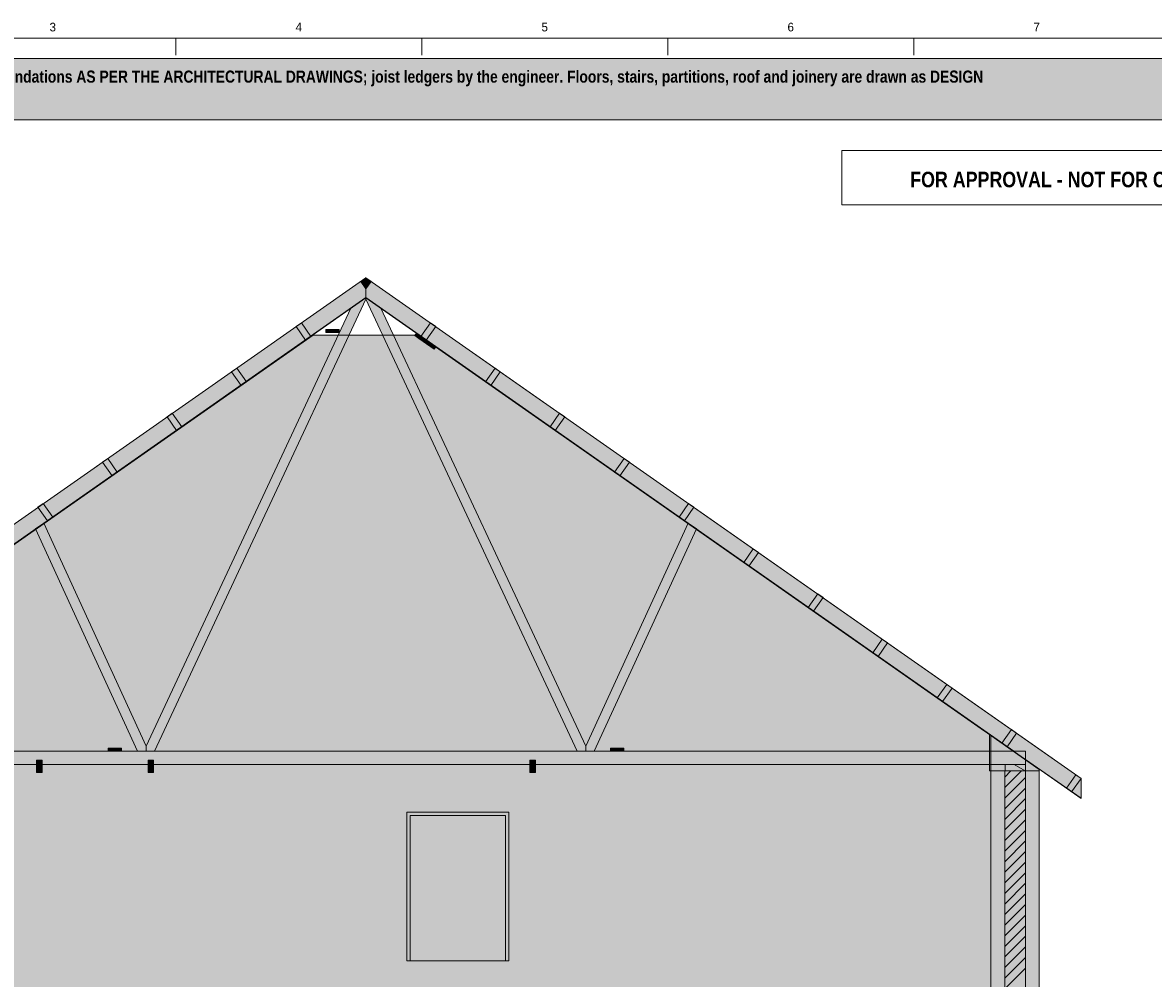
# Model space of a CAD drawing. Header units: millimetres. Extents: x 17 to 413, y 4 to 292.
# Tile 9 of 10: x 106 to 272, y 152 to 292. Entities that reach past the tile are written whole.
import ezdxf
from ezdxf.enums import TextEntityAlignment as Align

# ---------------------------------------------------------------- set-up
doc = ezdxf.new("R2010")
doc.units = ezdxf.units.MM
for name, color, linetype in [('FILL-C_BDBDBF', 7, 'Continuous'), ('FILL-C_CCB294', 7, 'Continuous'), ('FILL-EPS', 7, 'Continuous'), ('FILL-TIMBER', 7, 'Continuous'), ('FILL-WHITE', 7, 'Continuous'), ('LINE-CORE', 7, 'Continuous'), ('LINE-INK', 7, 'Continuous'), ('LINE-RED', 7, 'Continuous'), ('LINE-STEEL_GREY', 7, 'Continuous'), ('LINE-TIMBER_DK', 7, 'Continuous'), ('TEXT-INK', 7, 'Continuous'), ('TEXT-RED', 7, 'Continuous'), ('TEXT-STEEL_GREY', 7, 'Continuous')]:
    doc.layers.add(name, color=color, linetype=linetype)
doc.styles.add('OpenSansCondensed-Bold', font='OpenSansCondensed-Bold.ttf')

msp = doc.modelspace()

# ---------------------------------------------------------------- hatches: boundary and pattern name
at = {"layer": 'FILL-C_BDBDBF', "true_color": 0xbdbdbf}
h = msp.add_hatch(color=256, dxfattribs=at)
h.dxf.hatch_style = 1
h.paths.add_polyline_path([(253.17, 124.49), (250.12, 124.49), (250.12, 182.39), (253.17, 182.39)])
at = {"layer": 'FILL-C_CCB294', "true_color": 0xccb294}
h = msp.add_hatch(color=256, dxfattribs=at)
h.dxf.hatch_style = 1
h.paths.add_polyline_path([(250.17, 182.39), (250.17, 182.47), (250.17, 183.33), (252.9, 183.33), (253.17, 183.33), (253.17, 183.24), (253.17, 182.39), (250.44, 182.39)])
h = msp.add_hatch(color=256, dxfattribs=at)
h.dxf.hatch_style = 1
h.paths.add_polyline_path([(250.17, 182.39), (250.17, 182.47), (250.17, 183.33), (252.9, 183.33), (253.17, 183.33), (253.17, 183.24), (253.17, 182.39), (250.44, 182.39)])
at = {"layer": 'FILL-EPS', "true_color": 0xccffff}
h = msp.add_hatch(color=256, dxfattribs=at)
h.dxf.hatch_style = 1
h.paths.add_polyline_path([(248.09, 136.67), (248.09, 138.19), (248.09, 147.58), (248.09, 159.47), (248.09, 177.89), (248.09, 182.39), (250.12, 182.39), (250.12, 124.49), (248.36, 124.49), (248.09, 124.49), (248.09, 124.75)])
h = msp.add_hatch(color=256, dxfattribs=at)
h.dxf.hatch_style = 1
h.paths.add_polyline_path([(255.2, 182.39), (255.2, 181.71), (255.2, 181.33), (255.2, 180.64), (255.2, 177.68), (255.2, 160.23), (255.2, 147.21), (255.2, 136.67), (255.2, 135.33), (255.2, 134.88), (255.2, 134.12), (255.2, 123.99), (253.28, 123.99), (253.19, 123.99), (253.19, 124.01), (253.19, 124.49), (253.17, 124.49), (253.17, 182.39), (254.57, 182.39)])
at = {"layer": 'FILL-TIMBER', "true_color": 0xedd6a8}
h = msp.add_hatch(color=256, dxfattribs=at)
h.dxf.hatch_style = 1
h.paths.add_polyline_path([(150.51, 246.76), (150.43, 246.76), (150.43, 246.78), (150.43, 247.2), (152.3, 247.2), (152.37, 247.2), (152.37, 247.19), (152.37, 246.76)])
h = msp.add_hatch(color=256, dxfattribs=at)
h.dxf.hatch_style = 1
h.paths.add_polyline_path([(164.07, 245.9), (164.06, 245.91), (164.31, 246.27), (164.31, 246.27), (164.33, 246.26), (166.57, 244.69), (166.57, 244.68), (166.32, 244.32)])
h = msp.add_hatch(color=256, dxfattribs=at)
h.dxf.hatch_style = 1
h.paths.add_polyline_path([(118.52, 185.28), (118.44, 185.28), (118.44, 185.3), (118.44, 185.72), (120.31, 185.72), (120.38, 185.72), (120.38, 185.7), (120.38, 185.28)])
h = msp.add_hatch(color=256, dxfattribs=at)
h.dxf.hatch_style = 1
h.paths.add_polyline_path([(192.3, 185.28), (192.22, 185.28), (192.22, 185.3), (192.22, 185.72), (194.08, 185.72), (194.16, 185.72), (194.16, 185.7), (194.16, 185.28)])
at = {"layer": 'FILL-WHITE', "true_color": 0xfff5f0}
h = msp.add_hatch(color=256, dxfattribs=at)
h.dxf.hatch_style = 1
h.paths.add_polyline_path([(23, 278), (307, 278), (307, 287), (23, 287)])
at = {"layer": 'FILL-WHITE', "true_color": 0xffffff}
h = msp.add_hatch(color=256, dxfattribs=at)
h.dxf.hatch_style = 1
h.paths.add_polyline_path([(51.26, 181.27), (51.26, 181.27), (51.26, 181.27), (156.3, 254.82), (156.3, 251.84), (156.3, 251.84), (156.3, 251.84), (156.3, 251.84), (51.26, 178.29), (51.26, 181.27), (51.26, 181.27)])
h = msp.add_hatch(color=256, dxfattribs=at)
h.dxf.hatch_style = 1
h.paths.add_polyline_path([(51.26, 178.29), (51.26, 181.27), (156.3, 254.82), (156.3, 254.82), (156.3, 254.82), (156.3, 254.82), (156.3, 251.84), (51.26, 178.29), (51.26, 178.29)])
h = msp.add_hatch(color=256, dxfattribs=at)
h.dxf.hatch_style = 1
h.paths.add_polyline_path([(51.26, 181.27), (156.3, 254.82), (156.3, 254.82), (156.3, 254.82), (156.3, 254.82), (156.3, 251.84), (51.26, 178.29), (51.26, 178.29), (51.26, 178.29)])
h = msp.add_hatch(color=256, dxfattribs=at)
h.dxf.hatch_style = 1
h.paths.add_polyline_path([(51.26, 181.27), (51.26, 181.27), (51.26, 181.27), (156.3, 254.82), (156.3, 251.84), (156.3, 251.84), (156.3, 251.84), (156.3, 251.84), (51.26, 178.29), (51.26, 181.27), (51.26, 181.27)])
h = msp.add_hatch(color=256, dxfattribs=at)
h.dxf.hatch_style = 1
h.paths.add_polyline_path([(51.26, 181.27), (59.43, 186.99), (156.3, 254.82), (156.3, 251.89), (61.16, 185.27), (59.43, 185.27), (59.43, 184.06), (51.26, 178.34)])
h = msp.add_hatch(color=256, dxfattribs=at)
h.dxf.hatch_style = 1
h.paths.add_polyline_path([(51.26, 181.27), (51.26, 181.27), (156.3, 254.82), (156.3, 251.89), (61.16, 185.27), (59.43, 185.27), (59.43, 184.06), (59.43, 184.06), (59.43, 184.06), (59.43, 184.06), (51.26, 178.34), (51.26, 181.27), (51.26, 181.27)])
h = msp.add_hatch(color=256, dxfattribs=at)
h.dxf.hatch_style = 1
h.paths.add_polyline_path([(155.53, 254.28), (156.3, 254.82), (156.3, 253.18)])
h = msp.add_hatch(color=256, dxfattribs=at)
h.dxf.hatch_style = 1
h.paths.add_polyline_path([(156.3, 253.18), (155.53, 254.28), (156.3, 254.82)])
h = msp.add_hatch(color=256, dxfattribs=at)
h.dxf.hatch_style = 1
h.paths.add_polyline_path([(156.3, 254.82), (156.3, 254.82), (253.17, 186.99), (253.17, 186.99), (253.17, 186.99), (261.34, 181.27), (261.34, 181.27), (261.34, 181.27), (261.34, 178.34), (261.34, 178.34), (261.34, 178.34), (261.34, 178.34), (253.17, 184.06), (253.17, 185.27), (251.45, 185.27), (251.45, 185.27), (156.3, 251.89), (156.3, 254.82), (156.29, 254.83)])
h = msp.add_hatch(color=256, dxfattribs=at)
h.dxf.hatch_style = 1
h.paths.add_polyline_path([(156.33, 254.84), (156.33, 254.84), (156.33, 254.84), (156.33, 254.84), (156.3, 254.82)])
h = msp.add_hatch(color=256, dxfattribs=at)
h.dxf.hatch_style = 1
h.paths.add_polyline_path([(156.3, 251.84), (156.3, 254.82), (261.34, 181.27), (261.34, 181.27), (261.34, 181.27), (261.34, 178.29), (156.3, 251.84), (156.3, 251.84), (156.3, 251.84)])
h = msp.add_hatch(color=256, dxfattribs=at)
h.dxf.hatch_style = 1
h.paths.add_polyline_path([(156.3, 251.84), (156.3, 254.82), (261.34, 181.27), (261.34, 181.27), (261.34, 181.27), (261.34, 178.29), (156.3, 251.84), (156.3, 251.84), (156.3, 251.84)])
h = msp.add_hatch(color=256, dxfattribs=at)
h.dxf.hatch_style = 1
h.paths.add_polyline_path([(156.3, 253.18), (156.3, 254.82), (157.07, 254.28)])
h = msp.add_hatch(color=256, dxfattribs=at)
h.dxf.hatch_style = 1
h.paths.add_polyline_path([(156.3, 253.18), (156.3, 254.82), (157.07, 254.28)])
h = msp.add_hatch(color=256, dxfattribs=at)
h.dxf.hatch_style = 1
h.paths.add_polyline_path([(156.3, 251.84), (156.3, 254.82), (261.34, 181.27), (261.34, 181.27), (261.34, 181.27), (261.34, 178.29), (156.3, 251.84), (156.3, 251.84), (156.3, 251.84)])
h = msp.add_hatch(color=256, dxfattribs=at)
h.dxf.hatch_style = 1
h.paths.add_polyline_path([(156.3, 251.84), (156.3, 254.82), (261.34, 181.27), (261.34, 181.27), (261.34, 181.27), (261.34, 178.29), (156.3, 251.84), (156.3, 251.84), (156.3, 251.84)])
h = msp.add_hatch(color=256, dxfattribs=at)
h.dxf.hatch_style = 1
h.paths.add_polyline_path([(156.3, 254.82), (253.17, 186.99), (253.17, 186.99), (261.34, 181.27), (261.34, 181.27), (261.34, 181.27), (261.34, 178.34), (253.17, 184.06), (253.17, 184.06), (253.17, 185.27), (251.45, 185.27), (251.45, 185.27), (251.45, 185.27), (156.3, 251.89)])
h = msp.add_hatch(color=256, dxfattribs=at)
h.dxf.hatch_style = 1
h.paths.add_polyline_path([(154.1, 250.35), (156.3, 251.89), (156.3, 251.65), (125.26, 185.27), (124.02, 185.27), (124.02, 186.01)])
h = msp.add_hatch(color=256, dxfattribs=at)
h.dxf.hatch_style = 1
h.paths.add_polyline_path([(154.1, 250.35), (156.3, 251.89), (156.3, 251.65), (125.26, 185.27), (124.02, 185.27), (124.02, 186.01)])
h = msp.add_hatch(color=256, dxfattribs=at)
h.dxf.hatch_style = 1
h.paths.add_polyline_path([(156.3, 251.89), (158.5, 250.35), (188.59, 186.01), (188.59, 185.27), (187.34, 185.27), (156.3, 251.65)])
h = msp.add_hatch(color=256, dxfattribs=at)
h.dxf.hatch_style = 1
h.paths.add_polyline_path([(158.5, 250.35), (158.5, 250.35), (158.5, 250.35), (158.5, 250.35), (188.59, 186.01), (188.59, 186.01), (188.59, 186.01), (188.59, 186.01), (188.59, 185.27), (187.34, 185.27), (187.35, 185.26), (187.34, 185.27), (187.34, 185.27), (156.3, 251.65), (156.3, 251.89)])
h = msp.add_hatch(color=256, dxfattribs=at)
h.dxf.hatch_style = 1
h.paths.add_polyline_path([(146.82, 248.18), (146.82, 248.18), (148.22, 246.18), (147.45, 245.64), (147.45, 245.64), (147.45, 245.64), (146.05, 247.64), (146.82, 248.18), (146.82, 248.18)])
h = msp.add_hatch(color=256, dxfattribs=at)
h.dxf.hatch_style = 1
h.paths.add_polyline_path([(146.82, 248.18), (146.82, 248.18), (148.22, 246.18), (147.45, 245.64), (147.45, 245.64), (147.45, 245.64), (146.05, 247.64), (146.82, 248.18), (146.82, 248.18)])
h = msp.add_hatch(color=256, dxfattribs=at)
h.dxf.hatch_style = 1
h.paths.add_polyline_path([(164.38, 246.18), (165.78, 248.18), (165.78, 248.18), (165.78, 248.18), (165.78, 248.18), (166.55, 247.64), (165.15, 245.64), (165.15, 245.64), (165.15, 245.64)])
h = msp.add_hatch(color=256, dxfattribs=at)
h.dxf.hatch_style = 1
h.paths.add_polyline_path([(164.38, 246.18), (165.78, 248.18), (165.78, 248.18), (165.78, 248.18), (165.78, 248.18), (166.55, 247.64), (165.15, 245.64), (165.15, 245.64), (165.15, 245.64)])
h = msp.add_hatch(color=256, dxfattribs=at)
h.dxf.hatch_style = 1
h.paths.add_polyline_path([(64.52, 187.57), (148.53, 246.4), (164.07, 246.4), (164.07, 246.4), (164.07, 246.4), (248.09, 187.57), (248.09, 187.57), (248.09, 136.67), (248.09, 136.67), (64.52, 136.67)])
h.paths.add_polyline_path([(176.8, 154.46), (176.8, 175.81), (162.79, 175.81), (162.79, 154.46)], flags=0)
h = msp.add_hatch(color=256, dxfattribs=at)
h.dxf.hatch_style = 1
h.paths.add_polyline_path([(64.52, 182.39), (64.72, 182.39), (64.72, 187.71), (148.53, 246.4), (148.53, 246.4), (148.53, 246.4), (164.07, 246.4), (164.07, 246.4), (165.17, 245.63), (165.97, 245.07), (165.99, 245.06), (247.16, 188.22), (247.89, 187.71), (247.89, 182.39), (248.09, 182.39), (248.09, 136.67), (248.09, 136.67), (64.52, 136.67)])
h.paths.add_polyline_path([(177.3, 154.46), (177.3, 176.31), (177.27, 176.3), (177.27, 176.31), (162.29, 176.31), (162.29, 154.46)], flags=0)
h = msp.add_hatch(color=256, dxfattribs=at)
h.dxf.hatch_style = 1
h.paths.add_polyline_path([(148.53, 246.4), (148.53, 246.4), (148.53, 246.4), (148.56, 246.42), (148.53, 246.4)])
h = msp.add_hatch(color=256, dxfattribs=at)
h.dxf.hatch_style = 1
h.paths.add_polyline_path([(150.43, 247.2), (152.37, 247.2), (152.37, 247.2), (152.37, 246.76), (150.43, 246.76), (150.43, 246.76)])
h = msp.add_hatch(color=256, dxfattribs=at)
h.dxf.hatch_style = 1
h.paths.add_polyline_path([(164.86, 245.89), (164.61, 245.52), (163.49, 246.31), (163.74, 246.67)])
h = msp.add_hatch(color=256, dxfattribs=at)
h.dxf.hatch_style = 1
h.paths.add_polyline_path([(163.49, 246.31), (163.74, 246.67), (163.74, 246.67), (164.31, 246.27), (164.31, 246.27), (164.31, 246.27), (164.31, 246.27), (164.31, 246.26), (164.06, 245.91), (163.49, 246.31), (163.49, 246.31), (163.49, 246.31), (163.49, 246.31)])
h = msp.add_hatch(color=256, dxfattribs=at)
h.dxf.hatch_style = 1
h.paths.add_polyline_path([(166.57, 244.69), (166.57, 244.68), (166.57, 244.68), (166.56, 244.67), (166.32, 244.32), (164.61, 245.52), (164.86, 245.89)])
h = msp.add_hatch(color=256, dxfattribs=at)
h.dxf.hatch_style = 1
h.paths.add_polyline_path([(137.34, 241.54), (137.34, 241.54), (138.74, 239.54), (137.97, 239), (137.97, 239), (137.97, 239), (136.57, 241), (137.34, 241.54)])
h = msp.add_hatch(color=256, dxfattribs=at)
h.dxf.hatch_style = 1
h.paths.add_polyline_path([(137.34, 241.54), (137.34, 241.54), (138.74, 239.54), (137.97, 239), (137.97, 239), (137.97, 239), (136.57, 241), (137.34, 241.54)])
h = msp.add_hatch(color=256, dxfattribs=at)
h.dxf.hatch_style = 1
h.paths.add_polyline_path([(173.86, 239.54), (175.26, 241.54), (176.03, 241), (174.63, 239)])
h = msp.add_hatch(color=256, dxfattribs=at)
h.dxf.hatch_style = 1
h.paths.add_polyline_path([(173.86, 239.54), (175.26, 241.54), (176.03, 241), (174.63, 239)])
h = msp.add_hatch(color=256, dxfattribs=at)
h.dxf.hatch_style = 1
h.paths.add_polyline_path([(127.86, 234.91), (127.86, 234.91), (129.26, 232.91), (128.49, 232.37), (128.49, 232.37), (128.49, 232.37), (127.09, 234.37), (127.86, 234.91)])
h = msp.add_hatch(color=256, dxfattribs=at)
h.dxf.hatch_style = 1
h.paths.add_polyline_path([(127.86, 234.91), (127.86, 234.91), (129.26, 232.91), (128.49, 232.37), (128.49, 232.37), (128.49, 232.37), (127.09, 234.37), (127.86, 234.91)])
h = msp.add_hatch(color=256, dxfattribs=at)
h.dxf.hatch_style = 1
h.paths.add_polyline_path([(183.34, 232.91), (184.74, 234.91), (184.74, 234.91), (184.74, 234.91), (185.51, 234.37), (184.11, 232.37), (184.11, 232.37), (184.11, 232.37)])
h = msp.add_hatch(color=256, dxfattribs=at)
h.dxf.hatch_style = 1
h.paths.add_polyline_path([(183.34, 232.91), (184.74, 234.91), (184.74, 234.91), (184.74, 234.91), (185.51, 234.37), (184.11, 232.37), (184.11, 232.37), (184.11, 232.37)])
h = msp.add_hatch(color=256, dxfattribs=at)
h.dxf.hatch_style = 1
h.paths.add_polyline_path([(119.79, 226.27), (119.02, 225.73), (117.62, 227.73), (118.39, 228.27)])
h = msp.add_hatch(color=256, dxfattribs=at)
h.dxf.hatch_style = 1
h.paths.add_polyline_path([(119.79, 226.27), (119.02, 225.73), (117.62, 227.73), (118.39, 228.27)])
h = msp.add_hatch(color=256, dxfattribs=at)
h.dxf.hatch_style = 1
h.paths.add_polyline_path([(192.82, 226.27), (194.22, 228.27), (194.22, 228.27), (194.22, 228.27), (194.99, 227.73), (193.59, 225.73), (193.59, 225.73), (193.59, 225.73)])
h = msp.add_hatch(color=256, dxfattribs=at)
h.dxf.hatch_style = 1
h.paths.add_polyline_path([(192.82, 226.27), (194.22, 228.27), (194.22, 228.27), (194.22, 228.27), (194.99, 227.73), (193.59, 225.73), (193.59, 225.73), (193.59, 225.73)])
h = msp.add_hatch(color=256, dxfattribs=at)
h.dxf.hatch_style = 1
h.paths.add_polyline_path([(108.91, 221.63), (108.91, 221.63), (110.31, 219.63), (109.54, 219.09), (109.54, 219.09), (109.54, 219.09), (108.14, 221.09), (108.91, 221.63)])
h = msp.add_hatch(color=256, dxfattribs=at)
h.dxf.hatch_style = 1
h.paths.add_polyline_path([(108.91, 221.63), (108.91, 221.63), (110.31, 219.63), (109.54, 219.09), (109.54, 219.09), (109.54, 219.09), (108.14, 221.09), (108.91, 221.63)])
h = msp.add_hatch(color=256, dxfattribs=at)
h.dxf.hatch_style = 1
h.paths.add_polyline_path([(202.3, 219.63), (203.7, 221.63), (204.47, 221.09), (203.07, 219.09)])
h = msp.add_hatch(color=256, dxfattribs=at)
h.dxf.hatch_style = 1
h.paths.add_polyline_path([(202.3, 219.63), (203.7, 221.63), (204.47, 221.09), (203.07, 219.09)])
h = msp.add_hatch(color=256, dxfattribs=at)
h.dxf.hatch_style = 1
h.paths.add_polyline_path([(108.98, 218.75), (108.98, 218.75), (124.02, 186.01), (124.02, 186.01), (124.02, 186.01), (124.02, 186.01), (124.02, 186.01), (124.02, 185.27), (122.77, 185.27), (107.78, 217.91), (108.98, 218.75)])
h = msp.add_hatch(color=256, dxfattribs=at)
h.dxf.hatch_style = 1
h.paths.add_polyline_path([(108.98, 218.75), (108.98, 218.75), (124.02, 186.01), (124.02, 186.01), (124.02, 186.01), (124.02, 186.01), (124.02, 186.01), (124.02, 185.27), (122.77, 185.27), (107.78, 217.91), (108.98, 218.75)])
h = msp.add_hatch(color=256, dxfattribs=at)
h.dxf.hatch_style = 1
h.paths.add_polyline_path([(188.59, 185.27), (188.59, 186.01), (203.63, 218.75), (203.63, 218.75), (203.63, 218.75), (204.83, 217.91), (189.83, 185.27), (189.83, 185.27), (188.59, 185.27), (188.59, 185.27)])
h = msp.add_hatch(color=256, dxfattribs=at)
h.dxf.hatch_style = 1
h.paths.add_polyline_path([(188.59, 185.27), (188.59, 186.01), (203.63, 218.75), (203.63, 218.75), (203.63, 218.75), (204.83, 217.91), (189.83, 185.27), (189.83, 185.27), (188.59, 185.27), (188.59, 185.27)])
h = msp.add_hatch(color=256, dxfattribs=at)
h.dxf.hatch_style = 1
h.paths.add_polyline_path([(211.78, 212.99), (213.18, 214.99), (213.18, 214.99), (213.18, 214.99), (213.95, 214.45), (212.55, 212.46), (212.55, 212.46), (212.55, 212.46)])
h = msp.add_hatch(color=256, dxfattribs=at)
h.dxf.hatch_style = 1
h.paths.add_polyline_path([(211.78, 212.99), (213.18, 214.99), (213.18, 214.99), (213.18, 214.99), (213.95, 214.45), (212.55, 212.46), (212.55, 212.46), (212.55, 212.46)])
h = msp.add_hatch(color=256, dxfattribs=at)
h.dxf.hatch_style = 1
h.paths.add_polyline_path([(222.03, 205.82), (221.26, 206.36), (222.66, 208.36), (222.66, 208.36), (222.66, 208.36), (223.43, 207.82), (222.03, 205.82), (222.03, 205.82)])
h = msp.add_hatch(color=256, dxfattribs=at)
h.dxf.hatch_style = 1
h.paths.add_polyline_path([(222.03, 205.82), (221.26, 206.36), (222.66, 208.36), (222.66, 208.36), (222.66, 208.36), (223.43, 207.82), (222.03, 205.82), (222.03, 205.82)])
h = msp.add_hatch(color=256, dxfattribs=at)
h.dxf.hatch_style = 1
h.paths.add_polyline_path([(230.74, 199.72), (232.13, 201.72), (232.9, 201.18), (231.51, 199.18)])
h = msp.add_hatch(color=256, dxfattribs=at)
h.dxf.hatch_style = 1
h.paths.add_polyline_path([(230.74, 199.72), (232.13, 201.72), (232.9, 201.18), (231.51, 199.18)])
h = msp.add_hatch(color=256, dxfattribs=at)
h.dxf.hatch_style = 1
h.paths.add_polyline_path([(240.21, 193.08), (241.61, 195.08), (242.38, 194.54), (240.98, 192.54)])
h = msp.add_hatch(color=256, dxfattribs=at)
h.dxf.hatch_style = 1
h.paths.add_polyline_path([(240.21, 193.08), (241.61, 195.08), (242.38, 194.54), (240.98, 192.54)])
h = msp.add_hatch(color=256, dxfattribs=at)
h.dxf.hatch_style = 1
h.paths.add_polyline_path([(248.09, 187.57), (248.09, 182.39), (247.89, 182.39), (247.89, 187.71)])
h = msp.add_hatch(color=256, dxfattribs=at)
h.dxf.hatch_style = 1
h.paths.add_polyline_path([(249.69, 186.45), (251.09, 188.44), (251.86, 187.9), (250.46, 185.91)])
h = msp.add_hatch(color=256, dxfattribs=at)
h.dxf.hatch_style = 1
h.paths.add_polyline_path([(249.69, 186.45), (251.09, 188.44), (251.86, 187.9), (250.46, 185.91)])
h = msp.add_hatch(color=256, dxfattribs=at)
h.dxf.hatch_style = 1
h.paths.add_polyline_path([(248.09, 187.57), (255.2, 182.59), (255.2, 136.67), (248.09, 136.67)])
h = msp.add_hatch(color=256, dxfattribs=at)
h.dxf.hatch_style = 1
h.paths.add_polyline_path([(255.2, 182.59), (255.2, 182.39), (248.09, 182.39), (248.09, 187.57)])
h = msp.add_hatch(color=256, dxfattribs=at)
h.dxf.hatch_style = 1
h.paths.add_polyline_path([(59.43, 185.27), (253.17, 185.27), (253.17, 183.33), (253.17, 183.33), (59.43, 183.33), (59.43, 185.27)])
h = msp.add_hatch(color=256, dxfattribs=at)
h.dxf.hatch_style = 1
h.paths.add_polyline_path([(59.43, 185.27), (253.17, 185.27), (253.17, 185.27), (253.17, 183.33), (59.43, 183.33), (59.43, 183.33)])
h = msp.add_hatch(color=256, dxfattribs=at)
h.dxf.hatch_style = 1
h.paths.add_polyline_path([(118.44, 185.72), (120.38, 185.72), (120.38, 185.72), (120.38, 185.28), (118.44, 185.28), (118.44, 185.28)])
h = msp.add_hatch(color=256, dxfattribs=at)
h.dxf.hatch_style = 1
h.paths.add_polyline_path([(122.77, 185.27), (122.77, 185.27), (122.77, 185.27), (122.77, 185.27)])
h = msp.add_hatch(color=256, dxfattribs=at)
h.dxf.hatch_style = 1
h.paths.add_polyline_path([(122.77, 185.27), (122.77, 185.27), (122.77, 185.27), (122.77, 185.27)])
h = msp.add_hatch(color=256, dxfattribs=at)
h.dxf.hatch_style = 1
h.paths.add_polyline_path([(192.22, 185.72), (194.16, 185.72), (194.16, 185.72), (194.16, 185.28), (192.22, 185.28), (192.22, 185.28)])
h = msp.add_hatch(color=256, dxfattribs=at)
h.dxf.hatch_style = 1
h.paths.add_polyline_path([(107.93, 183.93), (108.73, 183.93), (108.73, 182.13), (107.93, 182.13)])
h = msp.add_hatch(color=256, dxfattribs=at)
h.dxf.hatch_style = 1
h.paths.add_polyline_path([(108.73, 183.93), (108.73, 182.13), (107.93, 182.13), (107.93, 183.93)])
h = msp.add_hatch(color=256, dxfattribs=at)
h.dxf.hatch_style = 1
h.paths.add_polyline_path([(124.31, 183.93), (125.11, 183.93), (125.11, 182.13), (124.31, 182.13)])
h = msp.add_hatch(color=256, dxfattribs=at)
h.dxf.hatch_style = 1
h.paths.add_polyline_path([(125.11, 183.93), (125.11, 182.13), (124.31, 182.13), (124.31, 183.93)])
h = msp.add_hatch(color=256, dxfattribs=at)
h.dxf.hatch_style = 1
h.paths.add_polyline_path([(180.39, 183.93), (181.19, 183.93), (181.19, 182.13), (180.39, 182.13)])
h = msp.add_hatch(color=256, dxfattribs=at)
h.dxf.hatch_style = 1
h.paths.add_polyline_path([(181.19, 183.93), (181.19, 182.13), (180.39, 182.13), (180.39, 183.93)])
h = msp.add_hatch(color=256, dxfattribs=at)
h.dxf.hatch_style = 1
h.paths.add_polyline_path([(250.17, 183.33), (253.17, 183.33), (253.17, 182.39), (250.17, 182.39)])
h = msp.add_hatch(color=256, dxfattribs=at)
h.dxf.hatch_style = 1
h.paths.add_polyline_path([(255.2, 182.39), (255.2, 136.67), (248.09, 136.67), (248.09, 136.67), (248.09, 166.09), (248.09, 166.1), (248.09, 166.1), (248.09, 182.39), (248.09, 182.39)])
h = msp.add_hatch(color=256, dxfattribs=at)
h.dxf.hatch_style = 1
h.paths.add_polyline_path([(248.09, 136.67), (248.09, 182.39), (255.2, 182.39), (255.2, 182.39), (255.2, 136.67), (248.09, 136.67)])
h = msp.add_hatch(color=256, dxfattribs=at)
h.dxf.hatch_style = 1
h.paths.add_polyline_path([(259.17, 179.81), (260.57, 181.81), (261.34, 181.27), (259.94, 179.27)])
h = msp.add_hatch(color=256, dxfattribs=at)
h.dxf.hatch_style = 1
h.paths.add_polyline_path([(259.17, 179.81), (260.57, 181.81), (261.34, 181.27), (259.94, 179.27)])
h = msp.add_hatch(color=256, dxfattribs=at)
h.dxf.hatch_style = 1
h.paths.add_polyline_path([(177.3, 176.31), (177.3, 176.31), (177.3, 154.46), (176.8, 154.46), (176.8, 175.81), (162.79, 175.81), (162.79, 154.46), (162.79, 154.46), (162.29, 154.46), (162.29, 176.31)])

# ---------------------------------------------------------------- linework, layer by layer
at = {"layer": 'LINE-CORE', "lineweight": 5}
for points in [[(51.26, 181.27), (51.26, 181.27), (51.26, 181.27), (156.3, 254.82), (156.3, 251.84), (156.3, 251.84), (156.3, 251.84), (156.3, 251.84), (51.26, 178.29), (51.26, 181.27), (51.26, 181.27)], [(51.26, 178.29), (51.26, 181.27), (156.3, 254.82), (156.3, 254.82), (156.3, 254.82), (156.3, 254.82), (156.3, 251.84), (51.26, 178.29), (51.26, 178.29)], [(51.26, 181.27), (156.3, 254.82), (156.3, 254.82), (156.3, 254.82), (156.3, 254.82), (156.3, 251.84), (51.26, 178.29), (51.26, 178.29), (51.26, 178.29)], [(51.26, 181.27), (51.26, 181.27), (51.26, 181.27), (156.3, 254.82), (156.3, 251.84), (156.3, 251.84), (156.3, 251.84), (156.3, 251.84), (51.26, 178.29), (51.26, 181.27), (51.26, 181.27)], [(51.26, 181.27), (59.43, 186.99), (156.3, 254.82), (156.3, 251.89), (61.16, 185.27), (59.43, 185.27), (59.43, 184.06), (51.26, 178.34)], [(51.26, 181.27), (51.26, 181.27), (156.3, 254.82), (156.3, 251.89), (61.16, 185.27), (59.43, 185.27), (59.43, 184.06), (59.43, 184.06), (59.43, 184.06), (59.43, 184.06), (51.26, 178.34), (51.26, 181.27), (51.26, 181.27)], [(155.53, 254.28), (156.3, 254.82), (156.3, 253.18)], [(156.3, 253.18), (155.53, 254.28), (156.3, 254.82)], [(156.3, 254.82), (156.3, 254.82), (253.17, 186.99), (253.17, 186.99), (253.17, 186.99), (261.34, 181.27), (261.34, 181.27), (261.34, 181.27), (261.34, 178.34), (261.34, 178.34), (261.34, 178.34), (261.34, 178.34), (253.17, 184.06), (253.17, 185.27), (251.45, 185.27), (251.45, 185.27), (156.3, 251.89), (156.3, 254.82), (156.29, 254.83)], [(156.33, 254.84), (156.33, 254.84), (156.33, 254.84), (156.33, 254.84), (156.3, 254.82)], [(156.3, 251.84), (156.3, 254.82), (261.34, 181.27), (261.34, 181.27), (261.34, 181.27), (261.34, 178.29), (156.3, 251.84), (156.3, 251.84), (156.3, 251.84)], [(156.3, 251.84), (156.3, 254.82), (261.34, 181.27), (261.34, 181.27), (261.34, 181.27), (261.34, 178.29), (156.3, 251.84), (156.3, 251.84), (156.3, 251.84)], [(156.3, 253.18), (156.3, 254.82), (157.07, 254.28)], [(156.3, 253.18), (156.3, 254.82), (157.07, 254.28)], [(156.3, 251.84), (156.3, 254.82), (261.34, 181.27), (261.34, 181.27), (261.34, 181.27), (261.34, 178.29), (156.3, 251.84), (156.3, 251.84), (156.3, 251.84)], [(156.3, 251.84), (156.3, 254.82), (261.34, 181.27), (261.34, 181.27), (261.34, 181.27), (261.34, 178.29), (156.3, 251.84), (156.3, 251.84), (156.3, 251.84)], [(156.3, 254.82), (253.17, 186.99), (253.17, 186.99), (261.34, 181.27), (261.34, 181.27), (261.34, 181.27), (261.34, 178.34), (253.17, 184.06), (253.17, 184.06), (253.17, 185.27), (251.45, 185.27), (251.45, 185.27), (251.45, 185.27), (156.3, 251.89)], [(154.1, 250.35), (156.3, 251.89), (156.3, 251.65), (125.26, 185.27), (124.02, 185.27), (124.02, 186.01)], [(154.1, 250.35), (156.3, 251.89), (156.3, 251.65), (125.26, 185.27), (124.02, 185.27), (124.02, 186.01)], [(156.3, 251.89), (158.5, 250.35), (188.59, 186.01), (188.59, 185.27), (187.34, 185.27), (156.3, 251.65)], [(158.5, 250.35), (158.5, 250.35), (158.5, 250.35), (158.5, 250.35), (188.59, 186.01), (188.59, 186.01), (188.59, 186.01), (188.59, 186.01), (188.59, 185.27), (187.34, 185.27), (187.35, 185.26), (187.34, 185.27), (187.34, 185.27), (156.3, 251.65), (156.3, 251.89)], [(146.82, 248.18), (146.82, 248.18), (148.22, 246.18), (147.45, 245.64), (147.45, 245.64), (147.45, 245.64), (146.05, 247.64), (146.82, 248.18), (146.82, 248.18)], [(146.82, 248.18), (146.82, 248.18), (148.22, 246.18), (147.45, 245.64), (147.45, 245.64), (147.45, 245.64), (146.05, 247.64), (146.82, 248.18), (146.82, 248.18)], [(164.38, 246.18), (165.78, 248.18), (165.78, 248.18), (165.78, 248.18), (165.78, 248.18), (166.55, 247.64), (165.15, 245.64), (165.15, 245.64), (165.15, 245.64)], [(164.38, 246.18), (165.78, 248.18), (165.78, 248.18), (165.78, 248.18), (165.78, 248.18), (166.55, 247.64), (165.15, 245.64), (165.15, 245.64), (165.15, 245.64)], [(64.52, 187.57), (148.53, 246.4), (164.07, 246.4), (164.07, 246.4), (164.07, 246.4), (248.09, 187.57), (248.09, 187.57), (248.09, 136.67), (248.09, 136.67), (64.52, 136.67)], [(64.52, 182.39), (64.72, 182.39), (64.72, 187.71), (148.53, 246.4), (148.53, 246.4), (148.53, 246.4), (164.07, 246.4), (164.07, 246.4), (165.17, 245.63), (165.97, 245.07), (165.99, 245.06), (247.16, 188.22), (247.89, 187.71), (247.89, 182.39), (248.09, 182.39), (248.09, 136.67), (248.09, 136.67), (64.52, 136.67)], [(148.53, 246.4), (148.53, 246.4), (148.53, 246.4), (148.56, 246.42), (148.53, 246.4)], [(150.43, 247.2), (152.37, 247.2), (152.37, 247.2), (152.37, 246.76), (150.43, 246.76), (150.43, 246.76)], [(164.86, 245.89), (164.61, 245.52), (163.49, 246.31), (163.74, 246.67)], [(163.49, 246.31), (163.74, 246.67), (163.74, 246.67), (164.31, 246.27), (164.31, 246.27), (164.31, 246.27), (164.31, 246.27), (164.31, 246.26), (164.06, 245.91), (163.49, 246.31), (163.49, 246.31), (163.49, 246.31), (163.49, 246.31)], [(166.57, 244.69), (166.57, 244.68), (166.57, 244.68), (166.56, 244.67), (166.32, 244.32), (164.61, 245.52), (164.86, 245.89)], [(137.34, 241.54), (137.34, 241.54), (138.74, 239.54), (137.97, 239), (137.97, 239), (137.97, 239), (136.57, 241), (137.34, 241.54)], [(137.34, 241.54), (137.34, 241.54), (138.74, 239.54), (137.97, 239), (137.97, 239), (137.97, 239), (136.57, 241), (137.34, 241.54)], [(173.86, 239.54), (175.26, 241.54), (176.03, 241), (174.63, 239)], [(173.86, 239.54), (175.26, 241.54), (176.03, 241), (174.63, 239)], [(127.86, 234.91), (127.86, 234.91), (129.26, 232.91), (128.49, 232.37), (128.49, 232.37), (128.49, 232.37), (127.09, 234.37), (127.86, 234.91)], [(127.86, 234.91), (127.86, 234.91), (129.26, 232.91), (128.49, 232.37), (128.49, 232.37), (128.49, 232.37), (127.09, 234.37), (127.86, 234.91)], [(183.34, 232.91), (184.74, 234.91), (184.74, 234.91), (184.74, 234.91), (185.51, 234.37), (184.11, 232.37), (184.11, 232.37), (184.11, 232.37)], [(183.34, 232.91), (184.74, 234.91), (184.74, 234.91), (184.74, 234.91), (185.51, 234.37), (184.11, 232.37), (184.11, 232.37), (184.11, 232.37)], [(119.79, 226.27), (119.02, 225.73), (117.62, 227.73), (118.39, 228.27)], [(119.79, 226.27), (119.02, 225.73), (117.62, 227.73), (118.39, 228.27)], [(192.82, 226.27), (194.22, 228.27), (194.22, 228.27), (194.22, 228.27), (194.99, 227.73), (193.59, 225.73), (193.59, 225.73), (193.59, 225.73)], [(192.82, 226.27), (194.22, 228.27), (194.22, 228.27), (194.22, 228.27), (194.99, 227.73), (193.59, 225.73), (193.59, 225.73), (193.59, 225.73)], [(108.91, 221.63), (108.91, 221.63), (110.31, 219.63), (109.54, 219.09), (109.54, 219.09), (109.54, 219.09), (108.14, 221.09), (108.91, 221.63)], [(108.91, 221.63), (108.91, 221.63), (110.31, 219.63), (109.54, 219.09), (109.54, 219.09), (109.54, 219.09), (108.14, 221.09), (108.91, 221.63)], [(202.3, 219.63), (203.7, 221.63), (204.47, 221.09), (203.07, 219.09)], [(202.3, 219.63), (203.7, 221.63), (204.47, 221.09), (203.07, 219.09)], [(108.98, 218.75), (108.98, 218.75), (124.02, 186.01), (124.02, 186.01), (124.02, 186.01), (124.02, 186.01), (124.02, 186.01), (124.02, 185.27), (122.77, 185.27), (107.78, 217.91), (108.98, 218.75)], [(108.98, 218.75), (108.98, 218.75), (124.02, 186.01), (124.02, 186.01), (124.02, 186.01), (124.02, 186.01), (124.02, 186.01), (124.02, 185.27), (122.77, 185.27), (107.78, 217.91), (108.98, 218.75)], [(188.59, 185.27), (188.59, 186.01), (203.63, 218.75), (203.63, 218.75), (203.63, 218.75), (204.83, 217.91), (189.83, 185.27), (189.83, 185.27), (188.59, 185.27), (188.59, 185.27)], [(188.59, 185.27), (188.59, 186.01), (203.63, 218.75), (203.63, 218.75), (203.63, 218.75), (204.83, 217.91), (189.83, 185.27), (189.83, 185.27), (188.59, 185.27), (188.59, 185.27)], [(211.78, 212.99), (213.18, 214.99), (213.18, 214.99), (213.18, 214.99), (213.95, 214.45), (212.55, 212.46), (212.55, 212.46), (212.55, 212.46)], [(211.78, 212.99), (213.18, 214.99), (213.18, 214.99), (213.18, 214.99), (213.95, 214.45), (212.55, 212.46), (212.55, 212.46), (212.55, 212.46)], [(222.03, 205.82), (221.26, 206.36), (222.66, 208.36), (222.66, 208.36), (222.66, 208.36), (223.43, 207.82), (222.03, 205.82), (222.03, 205.82)], [(222.03, 205.82), (221.26, 206.36), (222.66, 208.36), (222.66, 208.36), (222.66, 208.36), (223.43, 207.82), (222.03, 205.82), (222.03, 205.82)], [(230.74, 199.72), (232.13, 201.72), (232.9, 201.18), (231.51, 199.18)], [(230.74, 199.72), (232.13, 201.72), (232.9, 201.18), (231.51, 199.18)], [(240.21, 193.08), (241.61, 195.08), (242.38, 194.54), (240.98, 192.54)], [(240.21, 193.08), (241.61, 195.08), (242.38, 194.54), (240.98, 192.54)], [(248.09, 187.57), (248.09, 182.39), (247.89, 182.39), (247.89, 187.71)], [(249.69, 186.45), (251.09, 188.44), (251.86, 187.9), (250.46, 185.91)], [(249.69, 186.45), (251.09, 188.44), (251.86, 187.9), (250.46, 185.91)], [(248.09, 187.57), (255.2, 182.59), (255.2, 136.67), (248.09, 136.67)], [(255.2, 182.59), (255.2, 182.39), (248.09, 182.39), (248.09, 187.57)], [(59.43, 185.27), (253.17, 185.27), (253.17, 183.33), (253.17, 183.33), (59.43, 183.33), (59.43, 185.27)], [(59.43, 185.27), (253.17, 185.27), (253.17, 185.27), (253.17, 183.33), (59.43, 183.33), (59.43, 183.33)], [(118.44, 185.72), (120.38, 185.72), (120.38, 185.72), (120.38, 185.28), (118.44, 185.28), (118.44, 185.28)], [(122.77, 185.27), (122.77, 185.27), (122.77, 185.27), (122.77, 185.27)], [(122.77, 185.27), (122.77, 185.27), (122.77, 185.27), (122.77, 185.27)], [(192.22, 185.72), (194.16, 185.72), (194.16, 185.72), (194.16, 185.28), (192.22, 185.28), (192.22, 185.28)], [(107.93, 183.93), (108.73, 183.93), (108.73, 182.13), (107.93, 182.13)], [(108.73, 183.93), (108.73, 182.13), (107.93, 182.13), (107.93, 183.93)], [(124.31, 183.93), (125.11, 183.93), (125.11, 182.13), (124.31, 182.13)], [(125.11, 183.93), (125.11, 182.13), (124.31, 182.13), (124.31, 183.93)], [(180.39, 183.93), (181.19, 183.93), (181.19, 182.13), (180.39, 182.13)], [(181.19, 183.93), (181.19, 182.13), (180.39, 182.13), (180.39, 183.93)], [(250.17, 183.33), (253.17, 183.33), (253.17, 182.39), (250.17, 182.39)], [(255.2, 182.39), (255.2, 136.67), (248.09, 136.67), (248.09, 136.67), (248.09, 166.09), (248.09, 166.1), (248.09, 166.1), (248.09, 182.39), (248.09, 182.39)], [(248.09, 136.67), (248.09, 182.39), (255.2, 182.39), (255.2, 182.39), (255.2, 136.67), (248.09, 136.67)], [(259.17, 179.81), (260.57, 181.81), (261.34, 181.27), (259.94, 179.27)], [(259.17, 179.81), (260.57, 181.81), (261.34, 181.27), (259.94, 179.27)], [(177.3, 176.31), (177.3, 176.31), (177.3, 154.46), (176.8, 154.46), (176.8, 175.81), (162.79, 175.81), (162.79, 154.46), (162.79, 154.46), (162.29, 154.46), (162.29, 176.31)], [(177.3, 154.46), (177.3, 176.31), (177.27, 176.3), (177.27, 176.31), (162.29, 176.31), (162.29, 154.46)], [(176.8, 154.46), (176.8, 175.81), (162.79, 175.81), (162.79, 154.46)]]:
    msp.add_lwpolyline(points, close=True, dxfattribs=at)
at = {"layer": 'LINE-INK', "lineweight": 5}
for p, q in [((128.38, 290), (128.38, 287.5)), ((164.5, 290), (164.5, 287.5)), ((200.62, 290), (200.62, 287.5)), ((236.75, 290), (236.75, 287.5))]:
    msp.add_line(p, q, dxfattribs=at)
for points in [[(20, 7), (413, 7), (413, 290), (20, 290)], [(150.51, 246.76), (150.43, 246.76), (150.43, 246.78), (150.43, 247.2), (152.3, 247.2), (152.37, 247.2), (152.37, 247.19), (152.37, 246.76)], [(164.07, 245.9), (164.06, 245.91), (164.31, 246.27), (164.31, 246.27), (164.33, 246.26), (166.57, 244.69), (166.57, 244.68), (166.32, 244.32)], [(118.52, 185.28), (118.44, 185.28), (118.44, 185.3), (118.44, 185.72), (120.31, 185.72), (120.38, 185.72), (120.38, 185.7), (120.38, 185.28)], [(192.3, 185.28), (192.22, 185.28), (192.22, 185.3), (192.22, 185.72), (194.08, 185.72), (194.16, 185.72), (194.16, 185.7), (194.16, 185.28)], [(250.17, 182.39), (250.17, 182.47), (250.17, 183.33), (252.9, 183.33), (253.17, 183.33), (253.17, 183.24), (253.17, 182.39), (250.44, 182.39)], [(250.17, 182.39), (250.17, 182.47), (250.17, 183.33), (252.9, 183.33), (253.17, 183.33), (253.17, 183.24), (253.17, 182.39), (250.44, 182.39)], [(248.09, 136.67), (248.09, 138.19), (248.09, 147.58), (248.09, 159.47), (248.09, 177.89), (248.09, 182.39), (250.12, 182.39), (250.12, 124.49), (248.36, 124.49), (248.09, 124.49), (248.09, 124.75)], [(253.17, 124.49), (250.12, 124.49), (250.12, 182.39), (253.17, 182.39)], [(255.2, 182.39), (255.2, 181.71), (255.2, 181.33), (255.2, 180.64), (255.2, 177.68), (255.2, 160.23), (255.2, 147.21), (255.2, 136.67), (255.2, 135.33), (255.2, 134.88), (255.2, 134.12), (255.2, 123.99), (253.28, 123.99), (253.19, 123.99), (253.19, 124.01), (253.19, 124.49), (253.17, 124.49), (253.17, 182.39), (254.57, 182.39)]]:
    msp.add_lwpolyline(points, close=True, dxfattribs=at)
msp.add_lwpolyline([(248.09, 147.58), (248.09, 159.47), (248.09, 177.89), (248.09, 182.39), (250.12, 182.39), (253.17, 182.39), (254.57, 182.39), (255.2, 182.39), (255.2, 181.71), (255.2, 181.33), (255.2, 180.64), (255.2, 177.68), (255.2, 160.23), (255.2, 147.21)], dxfattribs=at)
at = {"layer": 'LINE-RED', "lineweight": 5}
for points in [[(23, 278), (307, 278), (307, 287), (23, 287)], [(226.21, 265.5), (303, 265.5), (303, 273.5), (226.21, 273.5)]]:
    msp.add_lwpolyline(points, close=True, dxfattribs=at)
at = {"layer": 'LINE-STEEL_GREY', "lineweight": 5}
for p, q in [((250.12, 179.92), (252.6, 182.39)), ((250.12, 181.47), (251.04, 182.39)), ((250.12, 178.36), (253.17, 181.41)), ((250.12, 176.81), (253.17, 179.85)), ((250.12, 175.25), (253.17, 178.3)), ((250.12, 173.7), (253.17, 176.74)), ((250.12, 172.14), (253.17, 175.19)), ((250.12, 170.58), (253.17, 173.63)), ((250.12, 169.03), (253.17, 172.08)), ((250.12, 167.47), (253.17, 170.52)), ((250.12, 165.92), (253.17, 168.97)), ((250.12, 164.36), (253.17, 167.41)), ((250.12, 162.81), (253.17, 165.85)), ((250.12, 161.25), (253.17, 164.3)), ((250.12, 159.69), (253.17, 162.74)), ((250.12, 158.14), (253.17, 161.19)), ((250.12, 156.58), (253.17, 159.63)), ((250.12, 155.03), (253.17, 158.08)), ((250.12, 153.47), (253.17, 156.52)), ((250.12, 151.92), (253.17, 154.96)), ((250.12, 150.36), (253.17, 153.41))]:
    msp.add_line(p, q, dxfattribs=at)
at = {"layer": 'LINE-TIMBER_DK', "lineweight": 5}
msp.add_line((251.49, 183.33), (253.11, 182.39), dxfattribs=at)
msp.add_line((251.49, 183.33), (253.11, 182.39), dxfattribs=at)

# ---------------------------------------------------------------- texts
at = {"layer": 'TEXT-INK', "style": 'OpenSansCondensed-Bold'}
msp.add_text('ICF PACKAGE: Nudura ICF formwork and accessories are our supply. Raft and foundations AS PER THE ARCHITECTURAL DRAWINGS; joist ledgers by the engineer. Floors, stairs, partitions, roof and joinery are drawn as DESIGN', height=1.778, dxfattribs=at).set_placement((24.6, 283.47))
at = {"layer": 'TEXT-RED', "style": 'OpenSansCondensed-Bold'}
msp.add_text('FOR APPROVAL - NOT FOR CONSTRUCTION', height=2.286, dxfattribs=at).set_placement((264.6, 268.1), align=Align.CENTER)
at = {"layer": 'TEXT-STEEL_GREY'}
for s, p in [('3', (110.31, 291)), ('6', (218.69, 291)), ('4', (146.44, 291)), ('5', (182.56, 291)), ('7', (254.81, 291))]:
    msp.add_text(s, height=1.27, dxfattribs=at).set_placement(p, align=Align.CENTER)

doc.saveas('drawing.dxf')
